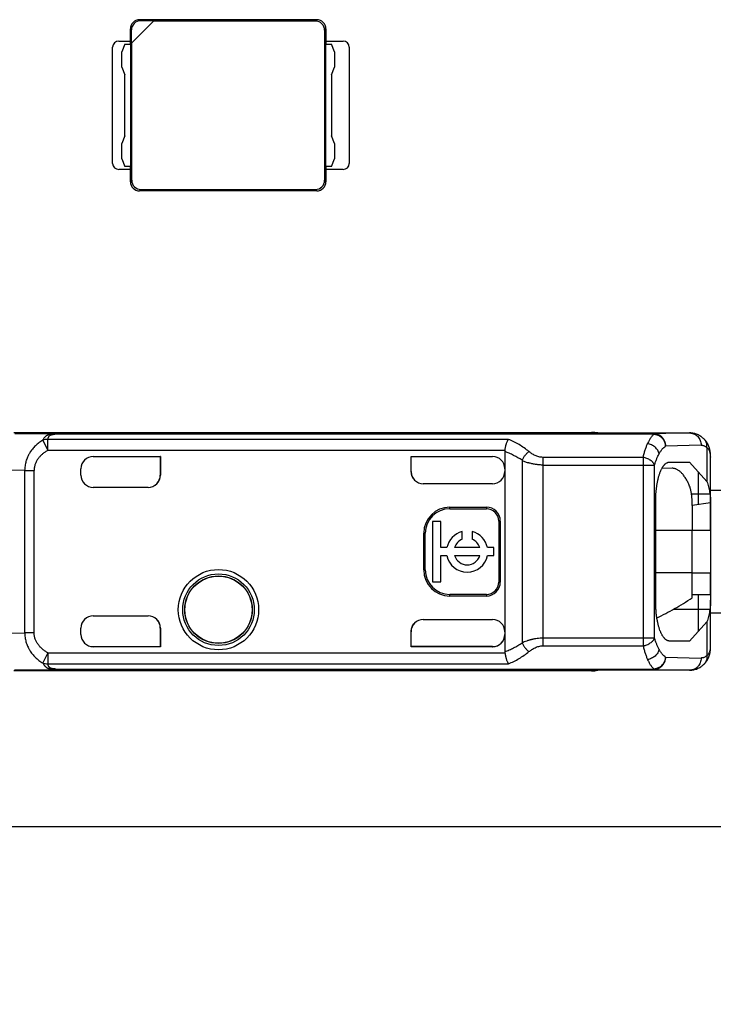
# Model space of a CAD drawing. Header units: millimetres. Extents: x 0 to 210, y 0 to 297.
# Tile 16 of 45: x 119.4 to 125.07, y 140.73 to 148.78. Entities that reach past the tile are written whole.
import ezdxf

# ---------------------------------------------------------------- set-up
doc = ezdxf.new("R2010")
doc.units = ezdxf.units.MM
doc.header["$LTSCALE"] = 19.36
doc.layers.get('0').update_dxf_attribs({"linetype": 'CONTINUOUS'})
doc.layers.add('Z_DIM_2D', color=7, linetype='CONTINUOUS')
doc.styles.add('TEXTSTYLE_3', font='helveticaneueltw1g-ltcn.otf')
doc.styles.add('TEXTSTYLE_4', font='gdt', dxfattribs={"width": 0.7})
doc.dimstyles.new('DIMSTYLE_3', dxfattribs={"dimtxt": 2.1, "dimasz": 3.5, "dimexe": 1.5, "dimexo": 0, "dimtad": 1, "dimlfac": 2, "dimdsep": 46, "dimtxsty": 'TEXTSTYLE_3', "dimblk": '_FILLED', "dimblk1": '_FILLED', "dimblk2": '_FILLED', "dimcen": 0.09, "dimclrt": 5, "dimazin": 2, "dimtol": 1, "dimtp": 0.2, "dimtm": 0.2, "dimtfac": 1, "dimtofl": 0, "dimtmove": 0, "dimatfit": 1, "dimldrblk": '_FILLED', "dimfxl": 0, "dimtolj": 1, "dimarcsym": 0})

# ---------------------------------------------------------------- blocks, each defined once
blk = doc.blocks.new('_CLOSED')
at = {"color": 0, "linetype": 'ByBlock'}
for p, q in [((0, 0), (-1, 0.125)), ((-1, 0.125), (-1, -0.125)), ((-1, -0.125), (0, 0)), ((-1, 0), (0, 0))]:
    blk.add_line(p, q, dxfattribs=at)
blk = doc.blocks.new('*D5')
at = {"layer": 'Z_DIM_2D', "color": 2, "linetype": 'Continuous', "transparency": 16777216}
blk.add_line((105.4219, 143.1466), (127.2365, 133.4119), dxfattribs=at)
at = {"layer": 'Z_DIM_2D', "color": 2, "linetype": 'Continuous', "transparency": 16777216, "xscale": 3.5, "yscale": 3.5, "zscale": 3.5, "rotation": 155.9513250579}
blk.add_blockref('_CLOSED', (105.4219, 143.1466), dxfattribs=at)
at = {"layer": 'Z_DIM_2D', "color": 5, "linetype": 'Continuous', "transparency": 16777216}
for s, height, style, p in [('n', 2.1, 'TEXTSTYLE_4', (113.7387, 140.0101)), ('4.3', 2.1, 'TEXTSTYLE_3', (116.2957, 138.8691)), ('`', 1.47, 'TEXTSTYLE_4', (119.6441, 137.7198)), ('0.2', 1.47, 'TEXTSTYLE_3', (121.2103, 137.0209)), (' (4x)', 2.1, 'TEXTSTYLE_3', (123.3359, 135.7274))]:
    blk.add_text(s, height=height, rotation=-24.04867, dxfattribs=dict(at, style=style)).set_placement(p)
blk = doc.blocks.new('_FILLED')
at = {"color": 0, "linetype": 'ByBlock'}
blk.add_solid([(0, 0), (-1, 0.125), (-1, -0.125)], dxfattribs=at)

msp = doc.modelspace()

# ---------------------------------------------------------------- linework, layer by layer
at = {"color": 7, "linetype": 'Continuous'}
for p, q in [((120.3156, 148.5934), (120.4981, 148.776)), ((121.8319, 148.7847), (120.3818, 148.7847)), ((120.4981, 148.776), (120.3906, 148.776)), ((121.8206, 148.7733), (120.4955, 148.7733)), ((120.3069, 148.5847), (120.3069, 148.7097)), ((120.3156, 148.5934), (120.3156, 148.701)), ((121.8955, 148.6984), (121.8955, 147.471)), ((121.9069, 148.7097), (121.9069, 148.5847)), ((120.2119, 148.6097), (120.3069, 148.6097)), ((120.2619, 148.5847), (120.2369, 148.5222)), ((120.2619, 148.5847), (120.3112, 148.5847)), ((120.3112, 147.5847), (120.3112, 148.5847)), ((120.3182, 147.471), (120.3182, 148.596)), ((121.9025, 148.5847), (121.9519, 148.5847)), ((121.9025, 148.5847), (121.9025, 147.5847)), ((121.9069, 148.6097), (122.0469, 148.6097)), ((121.9769, 148.5222), (121.9519, 148.5847)), ((120.1619, 147.6097), (120.1619, 148.5597)), ((120.2369, 148.3972), (120.2369, 148.5222)), ((121.9769, 148.5222), (121.9769, 148.3972)), ((122.0969, 148.5597), (122.0969, 147.6097)), ((120.2369, 148.3972), (120.2619, 148.3347)), ((120.2619, 147.8347), (120.2619, 148.3347)), ((121.9519, 148.3347), (121.9769, 148.3972)), ((121.9519, 148.3347), (121.9519, 147.8347)), ((120.2619, 147.8347), (120.2369, 147.7722)), ((120.2369, 147.6472), (120.2369, 147.7722)), ((121.9769, 147.7722), (121.9519, 147.8347)), ((121.9769, 147.7722), (121.9769, 147.6472)), ((120.2369, 147.6472), (120.2619, 147.5847)), ((121.9519, 147.5847), (121.9769, 147.6472)), ((120.3069, 147.5597), (120.2119, 147.5597)), ((120.3112, 147.5847), (120.2619, 147.5847)), ((120.3069, 147.4596), (120.3069, 147.5847)), ((121.9519, 147.5847), (121.9025, 147.5847)), ((121.9069, 147.5847), (121.9069, 147.4596)), ((122.0469, 147.5597), (121.9069, 147.5597)), ((121.8319, 147.3847), (120.3818, 147.3847)), ((120.3932, 147.396), (121.8206, 147.396)), ((123.6807, 145.2054), (123.6807, 145.1425)), ((124.7388, 145.1161), (124.6552, 145.1154)), ((124.7159, 145.1665), (124.88, 145.1668)), ((124.88, 145.1668), (125.0226, 145.0082)), ((125.1652, 144.9347), (125.0527, 144.9347)), ((124.6045, 144.0098), (124.6044, 144.8598)), ((124.9028, 144.8126), (124.9028, 144.6097)), ((125.0526, 144.8331), (124.903, 144.8126)), ((125.0527, 144.7393), (125.0526, 144.8331)), ((125.0526, 144.8327), (125.0526, 144.8331)), ((125.0527, 144.8331), (125.0527, 144.8327)), ((125.0527, 144.8327), (125.0527, 144.6097)), ((125.0527, 144.6097), (125.0527, 144.7393)), ((124.9027, 144.2597), (125.0527, 144.2597)), ((124.9027, 144.0567), (124.9027, 144.2597)), ((125.0527, 144.2597), (125.0527, 144.0367)), ((125.0527, 143.9347), (125.1652, 143.9347)), ((125.0226, 143.8612), (124.8802, 143.7023)), ((123.2694, 143.6572), (123.2692, 143.6572)), ((123.2692, 143.6572), (123.2692, 143.6569)), ((123.2692, 143.6569), (123.2694, 143.6569)), ((123.2693, 143.657), (123.2694, 143.6572)), ((123.2693, 143.6569), (123.2694, 143.6569)), ((124.8802, 143.7023), (124.716, 143.703)), ((133.9402, 142.1847), (67.4402, 142.1847))]:
    msp.add_line(p, q, dxfattribs=at)
at = {"color": 9, "linetype": 'Continuous'}
for p, q in [((120.3818, 148.7847), (120.3906, 148.776)), ((121.8206, 148.7733), (121.8319, 148.7847)), ((120.3156, 148.701), (120.3069, 148.7097)), ((121.9069, 148.7097), (121.8955, 148.6984)), ((120.3069, 147.4596), (120.3182, 147.471)), ((121.8955, 147.471), (121.9069, 147.4596)), ((120.3932, 147.396), (120.3818, 147.3847)), ((121.8319, 147.3847), (121.8206, 147.396)), ((119.361, 145.4014), (119.6966, 145.3979)), ((119.5898, 145.3454), (119.6327, 145.2628)), ((123.3991, 145.3524), (119.6327, 145.3524)), ((119.6327, 145.2628), (119.6327, 145.3524)), ((124.5907, 145.3979), (119.6966, 145.3979)), ((119.6966, 145.3953), (119.6966, 145.3979)), ((124.5908, 145.3953), (119.6966, 145.3953)), ((124.0777, 145.4097), (124.0777, 145.4049)), ((124.0777, 145.4049), (124.8815, 145.4049)), ((124.8815, 145.4049), (124.5907, 145.3979)), ((124.5907, 145.3979), (124.5908, 145.3972)), ((124.5908, 145.3972), (124.5908, 145.3953)), ((124.9959, 145.3586), (124.9958, 145.3586)), ((124.9755, 145.3049), (124.6847, 145.2979)), ((125.0226, 145.2846), (125.0226, 145.0082)), ((123.3701, 145.2628), (119.6327, 145.2628)), ((120.0027, 145.2122), (120.0027, 145.2124)), ((123.2694, 145.2124), (123.2694, 145.2122)), ((124.5007, 145.2054), (123.6807, 145.2054)), ((124.5007, 145.2054), (124.5007, 143.664)), ((125.0527, 144.8327), (125.0527, 145.2068)), ((123.5108, 145.1812), (123.5108, 143.6881)), ((123.6807, 145.1425), (124.5946, 145.1425)), ((123.6807, 145.1425), (123.6807, 143.664)), ((124.5946, 143.7268), (124.5946, 145.1425)), ((119.4423, 145.0981), (119.1312, 145.1014)), ((119.4423, 145.0981), (119.5189, 145.0981)), ((119.4423, 145.0981), (119.4423, 143.7712)), ((119.5189, 143.7712), (119.5189, 145.0981)), ((120.5527, 145.0597), (120.5514, 145.0597)), ((122.6027, 145.0898), (122.604, 145.0885)), ((124.9527, 144.8194), (124.9527, 145.086)), ((125.0475, 144.9049), (124.8969, 144.9049)), ((122.9194, 144.7847), (122.9194, 144.7979)), ((123.2194, 144.7979), (123.2194, 144.7847)), ((123.3194, 144.6847), (123.3326, 144.6847)), ((122.7061, 144.5847), (122.7194, 144.5847)), ((124.6044, 144.6097), (125.0527, 144.6097)), ((122.7194, 144.2847), (122.7061, 144.2847)), ((124.9027, 144.2597), (124.6045, 144.2597)), ((123.3326, 144.1847), (123.3194, 144.1847)), ((122.9194, 144.0715), (122.9194, 144.0847)), ((123.2194, 144.0847), (123.2194, 144.0715)), ((124.9527, 143.7832), (124.9527, 144.0832)), ((125.0527, 143.6624), (125.0527, 144.0367)), ((124.7513, 143.9645), (125.0475, 143.9645)), ((125.0226, 143.8612), (125.0226, 143.5848)), ((119.1312, 143.768), (119.4423, 143.7712)), ((119.5189, 143.7712), (119.4423, 143.7712)), ((120.5514, 143.8097), (120.5527, 143.8097)), ((120.0027, 143.6569), (120.0027, 143.6572)), ((123.2692, 143.6572), (123.2693, 143.657)), ((124.5007, 143.7268), (123.6807, 143.7268)), ((123.6807, 143.664), (124.5007, 143.664)), ((124.5946, 143.7268), (124.5007, 143.7268)), ((119.6327, 143.6066), (119.5898, 143.524)), ((119.6327, 143.6066), (123.3701, 143.6066)), ((119.6327, 143.6066), (119.6327, 143.517)), ((119.6327, 143.517), (123.3997, 143.517)), ((124.6847, 143.5715), (124.9755, 143.5645)), ((124.9959, 143.5108), (124.9958, 143.5107)), ((119.3598, 143.468), (119.6966, 143.4715)), ((119.6966, 143.4741), (119.6879, 143.4747)), ((119.6966, 143.4741), (124.5908, 143.4741)), ((119.6966, 143.4715), (119.6966, 143.4741)), ((119.6966, 143.4715), (124.5908, 143.4715)), ((124.8815, 143.4645), (124.0777, 143.4645)), ((124.0777, 143.4645), (124.0777, 143.4597)), ((124.5908, 143.4741), (124.5908, 143.4722)), ((124.5908, 143.4722), (124.5908, 143.4715)), ((124.5908, 143.4715), (124.8815, 143.4645))]:
    msp.add_line(p, q, dxfattribs=at)
at = {"color": 6, "linetype": 'Continuous'}
for p, q in [((119.3546, 145.4097), (124.0777, 145.4097)), ((124.883, 145.4049), (124.8815, 145.4049)), ((124.8832, 145.4049), (124.8828, 145.4049)), ((124.8835, 145.4049), (124.8832, 145.4049)), ((120.0027, 145.2124), (120.5527, 145.2124)), ((120.0027, 145.2122), (120.5514, 145.2122)), ((120.5527, 145.2124), (120.5514, 145.2122)), ((120.5514, 145.2122), (120.5514, 145.0597)), ((120.5527, 145.2124), (120.5527, 145.0597)), ((122.6027, 145.2124), (123.2694, 145.2124)), ((122.604, 145.2122), (122.6027, 145.2124)), ((122.6027, 145.0898), (122.6027, 145.2124)), ((122.604, 145.2122), (123.2694, 145.2122)), ((122.604, 145.0853), (122.604, 145.2122)), ((123.3694, 145.2536), (123.3694, 143.6158)), ((125.0527, 145.2095), (125.0527, 145.2068)), ((119.9027, 145.0597), (119.9027, 145.1124)), ((120.4527, 144.9597), (120.0027, 144.9597)), ((123.2694, 144.9898), (122.7027, 144.9898)), ((122.9194, 144.7979), (123.2194, 144.7979)), ((122.9194, 144.7847), (123.2194, 144.7847)), ((122.8452, 144.6817), (122.779, 144.6817)), ((122.779, 144.6817), (122.779, 144.1877)), ((122.8452, 144.4678), (122.8452, 144.6817)), ((123.3194, 144.6847), (123.3194, 144.1847)), ((123.3326, 144.6847), (123.3326, 144.1847)), ((122.7061, 144.2847), (122.7061, 144.5847)), ((122.7194, 144.2847), (122.7194, 144.5847)), ((123.0204, 144.5349), (123.0204, 144.5982)), ((123.1032, 144.5982), (123.1032, 144.5349)), ((124.9027, 144.2597), (124.9027, 144.6097)), ((125.0527, 144.6097), (125.0527, 144.2597)), ((122.8964, 144.4678), (122.8452, 144.4678)), ((123.165, 144.4678), (122.9585, 144.4678)), ((123.279, 144.4678), (123.2271, 144.4678)), ((123.279, 144.4016), (123.279, 144.4678)), ((122.8452, 144.4016), (122.8964, 144.4016)), ((122.8452, 144.1877), (122.8452, 144.4016)), ((122.9585, 144.4016), (123.165, 144.4016)), ((123.2271, 144.4016), (123.279, 144.4016)), ((125.0519, 144.0847), (125.0519, 144.2597)), ((122.779, 144.1877), (122.8452, 144.1877)), ((123.2194, 144.0847), (122.9194, 144.0847)), ((123.2194, 144.0715), (122.9194, 144.0715)), ((124.9027, 144.0847), (125.0519, 144.0847)), ((124.9027, 144.0832), (124.9527, 144.0832)), ((120.0027, 143.9097), (120.4527, 143.9097)), ((122.6319, 143.8502), (122.632, 143.8503)), ((122.7027, 143.8796), (123.2694, 143.8796)), ((119.9027, 143.7569), (119.9027, 143.8097)), ((120.5514, 143.8097), (120.5514, 143.6572)), ((120.5527, 143.8097), (120.5527, 143.6569)), ((122.6027, 143.7796), (122.604, 143.7821)), ((122.6027, 143.6569), (122.6027, 143.7796)), ((122.604, 143.6572), (122.604, 143.7821)), ((120.0027, 143.6572), (120.5514, 143.6572)), ((120.5527, 143.6569), (120.0027, 143.6569)), ((120.5514, 143.6572), (120.5527, 143.6569)), ((122.6027, 143.6569), (122.604, 143.6572)), ((123.2692, 143.6569), (122.6027, 143.6569)), ((123.2692, 143.6572), (122.604, 143.6572)), ((124.9958, 143.5107), (124.9959, 143.5108)), ((124.9959, 143.5108), (124.9969, 143.5118)), ((124.0777, 143.4597), (119.3546, 143.4597)), ((124.8827, 143.4645), (124.8829, 143.4645))]:
    msp.add_line(p, q, dxfattribs=at)
for points in [[(125.0527, 145.2095), (125.0527, 145.2123), (125.0526, 145.2151), (125.0525, 145.2179), (125.0524, 145.2206), (125.0523, 145.2232), (125.0522, 145.2259), (125.052, 145.2285), (125.0519, 145.231), (125.0517, 145.2336), (125.0515, 145.2361), (125.0512, 145.2386), (125.051, 145.241), (125.0507, 145.2435), (125.0504, 145.246), (125.0501, 145.2484), (125.0498, 145.2508), (125.0494, 145.2532), (125.049, 145.2556), (125.0486, 145.2579), (125.0482, 145.2602), (125.0478, 145.2625), (125.0473, 145.2647), (125.0469, 145.2669), (125.0464, 145.269), (125.0459, 145.2711), (125.0454, 145.2731), (125.0449, 145.2752), (125.0444, 145.2772), (125.0438, 145.2791), (125.0433, 145.2811), (125.0427, 145.283), (125.0421, 145.2849), (125.0415, 145.2868), (125.0409, 145.2887), (125.0402, 145.2906), (125.0396, 145.2924), (125.0389, 145.2943), (125.0382, 145.2961), (125.0375, 145.2979), (125.0368, 145.2997), (125.036, 145.3014), (125.0353, 145.3031), (125.0345, 145.3049), (125.0337, 145.3066), (125.033, 145.3083), (125.0321, 145.3099), (125.0313, 145.3116), (125.0305, 145.3132), (125.0297, 145.3148), (125.0288, 145.3164), (125.0279, 145.318), (125.027, 145.3196), (125.0261, 145.3211), (125.0252, 145.3227), (125.0243, 145.3242), (125.0234, 145.3257), (125.0224, 145.3272), (125.0214, 145.3287), (125.0205, 145.3301), (125.0195, 145.3316), (125.0185, 145.333), (125.0174, 145.3344), (125.0164, 145.3358), (125.0154, 145.3372), (125.0143, 145.3386), (125.0132, 145.34), (125.0122, 145.3413), (125.0111, 145.3427), (125.01, 145.344), (125.0088, 145.3453), (125.0077, 145.3466), (125.0066, 145.3479), (125.0054, 145.3491), (125.0042, 145.3504), (125.0031, 145.3516), (125.0019, 145.3528), (125.0006, 145.354), (124.9994, 145.3552), (124.9982, 145.3564), (124.997, 145.3576), (124.9959, 145.3586)], [(124.9969, 143.5118), (124.9981, 143.5129), (124.9994, 143.5141), (125.0006, 143.5153), (125.0019, 143.5166), (125.0031, 143.5178), (125.0043, 143.5191), (125.0054, 143.5203), (125.0066, 143.5216), (125.0078, 143.5229), (125.0089, 143.5242), (125.01, 143.5255), (125.0111, 143.5268), (125.0122, 143.5281), (125.0133, 143.5295), (125.0144, 143.5308), (125.0154, 143.5322), (125.0165, 143.5336), (125.0175, 143.5349), (125.0185, 143.5363), (125.0195, 143.5378), (125.0205, 143.5392), (125.0214, 143.5406), (125.0224, 143.5421), (125.0233, 143.5436), (125.0242, 143.5451), (125.0252, 143.5466), (125.0261, 143.5481), (125.027, 143.5497), (125.0278, 143.5512), (125.0287, 143.5528), (125.0296, 143.5544), (125.0304, 143.556), (125.0312, 143.5576), (125.032, 143.5592), (125.0328, 143.5609), (125.0336, 143.5626), (125.0344, 143.5643), (125.0352, 143.566), (125.0359, 143.5677), (125.0366, 143.5695), (125.0374, 143.5712), (125.0381, 143.573), (125.0388, 143.5748), (125.0394, 143.5767), (125.0401, 143.5785), (125.0408, 143.5804), (125.0414, 143.5823), (125.042, 143.5842), (125.0426, 143.5862), (125.0432, 143.5882), (125.0438, 143.5902), (125.0444, 143.5922), (125.0449, 143.5942), (125.0454, 143.5963), (125.046, 143.5985), (125.0465, 143.6006), (125.0469, 143.6028), (125.0474, 143.605), (125.0479, 143.6073), (125.0483, 143.6095), (125.0487, 143.6119), (125.0491, 143.6142), (125.0495, 143.6166), (125.0498, 143.619), (125.0502, 143.6215), (125.0505, 143.6241), (125.0508, 143.6267), (125.0511, 143.6293), (125.0514, 143.632), (125.0516, 143.6348), (125.0518, 143.6377), (125.052, 143.6406), (125.0522, 143.6435), (125.0523, 143.6466), (125.0525, 143.6497), (125.0526, 143.6528), (125.0526, 143.6561), (125.0527, 143.6594), (125.0527, 143.6624)]]:
    msp.add_lwpolyline(points, dxfattribs=at)
for radius in [0.3285, 0.275]:
    msp.add_circle((121.0277, 143.9597), radius, dxfattribs=at)
at = {"color": 9, "linetype": 'Continuous'}
for radius in [0.2929, 0.2761]:
    msp.add_circle((121.0277, 143.9597), radius, dxfattribs=at)
at = {"color": 7, "linetype": 'Continuous'}
for centre, radius, start, end in [((120.2119, 148.5597), 0.05, 90.00066, 180), ((122.0469, 148.5597), 0.05, 0, 89.99934), ((120.2119, 147.6097), 0.05, 180, 269.99934), ((122.0469, 147.6097), 0.05, 270.00066, 360), ((123.6823, 145.4931), 0.3505, 269.16929, 269.74437), ((211.0185, 144.6164), 86.1157, 179.869506, 180.004493), ((123.2694, 143.7569), 0.1, 270.537, 359.46333), ((123.2662, 143.757), 0.1031, 359.46785, 359.99485), ((123.2694, 143.7578), 0.1009, 270.0025, 270.53477)]:
    msp.add_arc(centre, radius, start, end, dxfattribs=at)
at = {"color": 9, "linetype": 'Continuous'}
msp.add_arc((119.7151, 145.055), 0.3407, 93.11656, 94.53537, dxfattribs=at)
at = {"color": 6, "linetype": 'Continuous'}
for centre, radius, start, end in [((124.0811, 145.1041), 0.3007, 90.00009, 90.64346), ((124.8827, 145.3645), 0.0404, 90.90546, 91.74279), ((124.8828, 145.3625), 0.0424, 89.99821, 90.90299), ((123.2694, 145.1124), 0.1, 0.00245, 89.9998), ((123.5273, 145.246), 0.1581, 173.90584, 177.25519), ((120.0027, 145.0597), 0.1, 180, 270), ((122.9194, 144.5847), 0.2132, 90, 180), ((122.9194, 144.5847), 0.2, 90, 180), ((123.2194, 144.6847), 0.1132, 360, 90), ((123.2194, 144.6847), 0.1, 0, 90), ((123.0618, 144.4347), 0.1686, 104.20419, 168.67274), ((123.0618, 144.4347), 0.1686, 11.32726, 75.79581), ((123.0618, 144.4347), 0.1085, 112.43198, 162.21534), ((123.0618, 144.4347), 0.1085, 17.78466, 67.56802), ((123.0618, 144.4347), 0.1686, 191.32726, 348.67274), ((123.0618, 144.4347), 0.1085, 197.78466, 342.21534), ((122.9194, 144.2847), 0.2132, 180, 270), ((122.9194, 144.2847), 0.2, 180, 270), ((123.2194, 144.1847), 0.1132, 270, 0), ((123.2194, 144.1847), 0.1, 270, 0), ((120.0027, 143.8097), 0.1, 90, 180), ((122.7027, 143.7796), 0.1, 90.00237, 179.99784), ((123.2694, 143.7572), 0.1, 270.00024, 359.85015), ((123.5272, 143.6234), 0.158, 182.74514, 186.09597), ((124.0811, 143.7646), 0.3001, 269.35599, 270.00056), ((124.0777, 143.7596), 0.3, 270.00007, 280.28148)]:
    msp.add_arc(centre, radius, start, end, dxfattribs=at)
at = {"color": 7, "linetype": 'Continuous'}
for centre, major_axis, start_param, end_param in [((120.3819, 148.7096), (0.0531, -0.0531), 2.356803, 3.926382), ((120.3907, 148.7009), (-0.0531, 0.0531), -0.784789, 0.784789), ((121.8205, 148.6983), (0.0531, 0.0531), -0.784789, 0.784789), ((121.8318, 148.7096), (0.0531, 0.0531), -0.784789, 0.784789), ((120.3819, 147.4597), (0.0531, 0.0531), 2.356803, 3.926382), ((120.3933, 147.4711), (-0.0531, -0.0531), -0.784789, 0.784789), ((121.8205, 147.4711), (0.0531, -0.0531), -0.784789, 0.784789), ((121.8318, 147.4597), (0.0531, -0.0531), -0.784789, 0.784789)]:
    msp.add_ellipse(centre, major_axis=major_axis, ratio=0.998783, start_param=start_param, end_param=end_param, dxfattribs=at)
at = {"color": 6, "linetype": 'Continuous'}
for centre, major_axis, ratio, start_param, end_param in [((124.0777, 145.1097), (0, 0.3), 0.999962, -0.179428, -0.000005), ((120.0027, 145.1124), (0, 0.1), 0.999994, 0, 1.570796), ((120.0027, 145.1122), (0, 0.1), 0.999994, 0, 1.568178), ((123.2694, 145.1122), (0, 0.1), 0.999994, -1.568178, 0), ((120.4514, 145.0597), (0.1, 0), 0.999848, -1.557708, 0), ((120.4527, 145.0597), (0.1, 0), 0.999848, -1.570796, 0), ((122.7027, 145.0898), (0.0707, -0.0707), 0.999695, -2.356347, -0.785246), ((123.2694, 145.0898), (0, 0.1), 0.999848, -3.141593, -1.570796), ((120.4514, 143.8097), (0.1, 0), 0.999848, 0, 1.557708), ((120.4527, 143.8097), (0.1, 0), 0.999848, -0.000001, 1.570796), ((123.2694, 143.7796), (0, 0.1), 0.999848, -1.570795, 0), ((120.0027, 143.7572), (0, 0.1), 0.999994, -4.709771, -3.141593), ((120.0027, 143.7569), (0, 0.1), 0.999994, -4.712389, -3.141593)]:
    msp.add_ellipse(centre, major_axis=major_axis, ratio=ratio, start_param=start_param, end_param=end_param, dxfattribs=at)
at = {"color": 9, "linetype": 'Continuous'}
for points, knots in [([(119.5898, 145.3454), (119.5792, 145.3389), (119.5585, 145.3249), (119.5348, 145.3045), (119.5174, 145.2866), (119.5051, 145.2723), (119.4937, 145.2573), (119.4851, 145.2443), (119.4787, 145.2335), (119.4726, 145.2225), (119.4658, 145.2083), (119.4587, 145.1908), (119.4509, 145.1668), (119.4443, 145.136), (119.4424, 145.1107), (119.4423, 145.0981)], [0, 0, 0, 0, 0.124157, 0.248559, 0.310884, 0.373278, 0.435737, 0.498261, 0.529549, 0.560848, 0.62347, 0.686143, 0.748868, 0.874384, 1, 1, 1, 1]), ([(119.6966, 145.3979), (119.6929, 145.3979), (119.6855, 145.3977), (119.6747, 145.3971), (119.6643, 145.3959), (119.6544, 145.3944), (119.6453, 145.3923), (119.6382, 145.3902), (119.6331, 145.3882), (119.6296, 145.3867), (119.6269, 145.3853), (119.6249, 145.3842), (119.623, 145.3831), (119.6207, 145.3816), (119.6172, 145.3791), (119.6131, 145.3758), (119.6084, 145.3715), (119.6025, 145.3653), (119.596, 145.3567), (119.5917, 145.3493), (119.5898, 145.3454)], [0, 0, 0, 0, 0.088034, 0.173851, 0.256722, 0.335759, 0.40995, 0.478248, 0.5099, 0.53976, 0.567838, 0.581316, 0.594505, 0.620433, 0.645908, 0.696191, 0.746299, 0.796593, 0.897698, 1, 1, 1, 1]), ([(119.6327, 145.3524), (119.6253, 145.3527), (119.6107, 145.3518), (119.5965, 145.348), (119.5898, 145.3454)], [0, 0, 0, 0, 0.504172, 1, 1, 1, 1]), ([(119.6327, 145.3524), (119.6329, 145.3545), (119.6335, 145.3586), (119.6349, 145.3636), (119.6363, 145.3674), (119.6375, 145.3701), (119.6389, 145.3727), (119.6403, 145.3753), (119.6419, 145.3777), (119.6434, 145.3797), (119.6447, 145.3812), (119.6457, 145.3823), (119.6467, 145.3832), (119.6475, 145.3839), (119.6481, 145.3844), (119.6488, 145.3849), (119.6495, 145.3854), (119.6502, 145.3859), (119.6513, 145.3865), (119.6527, 145.3873), (119.6552, 145.3885), (119.6588, 145.3899), (119.6618, 145.3908), (119.6635, 145.3912)], [0, 0, 0, 0, 0.119448, 0.23464, 0.291025, 0.346783, 0.401981, 0.456658, 0.511148, 0.566155, 0.59413, 0.622638, 0.651913, 0.666994, 0.682467, 0.698251, 0.714341, 0.730815, 0.747818, 0.783433, 0.821308, 0.904814, 1, 1, 1, 1]), ([(119.6882, 145.3947), (119.6858, 145.3946), (119.6813, 145.3943), (119.6748, 145.3936), (119.6689, 145.3926), (119.6652, 145.3917), (119.6635, 145.3912)], [0, 0, 0, 0, 0.281639, 0.544725, 0.784573, 1, 1, 1, 1]), ([(123.5674, 145.2527), (123.5545, 145.2633), (123.5281, 145.2833), (123.4865, 145.3101), (123.4436, 145.3332), (123.4141, 145.3464), (123.3991, 145.3524)], [0, 0, 0, 0, 0.255376, 0.506233, 0.753947, 1, 1, 1, 1]), ([(124.5908, 145.3953), (124.5883, 145.3933), (124.5835, 145.3891), (124.5765, 145.382), (124.5696, 145.3738), (124.5629, 145.3645), (124.5563, 145.3543), (124.5498, 145.343), (124.5435, 145.3308), (124.5395, 145.3223), (124.5375, 145.3179)], [0, 0, 0, 0, 0.098327, 0.203478, 0.316005, 0.436322, 0.564724, 0.701408, 0.846487, 1, 1, 1, 1]), ([(124.6847, 145.2979), (124.6847, 145.3044), (124.6835, 145.3175), (124.6781, 145.3363), (124.6694, 145.3536), (124.6595, 145.3664), (124.6504, 145.3752), (124.643, 145.3811), (124.6351, 145.3861), (124.6267, 145.3903), (124.618, 145.3937), (124.6091, 145.3961), (124.6, 145.3975), (124.5938, 145.3979), (124.5907, 145.3979)], [0, 0, 0, 0, 0.128611, 0.256722, 0.383837, 0.509602, 0.571995, 0.634011, 0.695665, 0.756988, 0.818024, 0.878826, 0.939461, 1, 1, 1, 1]), ([(124.5908, 145.3953), (124.5922, 145.3951), (124.5952, 145.3948), (124.5996, 145.3941), (124.6032, 145.3934), (124.6061, 145.3927), (124.609, 145.392), (124.6126, 145.3909), (124.6168, 145.3894), (124.621, 145.3877), (124.6265, 145.3852), (124.6333, 145.3815), (124.6409, 145.3764), (124.6481, 145.3707), (124.6571, 145.3622), (124.665, 145.3524), (124.6715, 145.3419), (124.6771, 145.3308), (124.6823, 145.3162), (124.6843, 145.304), (124.6847, 145.2979)], [0, 0, 0, 0, 0.029984, 0.060177, 0.090599, 0.105849, 0.121101, 0.151669, 0.182372, 0.213203, 0.244141, 0.306298, 0.368872, 0.431801, 0.494995, 0.621732, 0.685252, 0.748708, 0.87495, 1, 1, 1, 1]), ([(124.8815, 145.4049), (124.8846, 145.4048), (124.8907, 145.4045), (124.8998, 145.403), (124.9088, 145.4006), (124.9175, 145.3973), (124.9258, 145.3931), (124.9337, 145.388), (124.9412, 145.3822), (124.9503, 145.3734), (124.9601, 145.3606), (124.9689, 145.3432), (124.9743, 145.3244), (124.9755, 145.3114), (124.9755, 145.3049)], [0, 0, 0, 0, 0.060541, 0.121177, 0.18198, 0.243016, 0.304339, 0.365993, 0.428008, 0.490402, 0.616166, 0.743281, 0.871391, 1, 1, 1, 1]), ([(125.0226, 145.2846), (125.023, 145.2881), (125.0233, 145.2951), (125.0227, 145.3055), (125.0209, 145.3157), (125.018, 145.3256), (125.0141, 145.3349), (125.009, 145.3436), (125.003, 145.3516), (124.9983, 145.3563), (124.9959, 145.3586)], [0, 0, 0, 0, 0.129555, 0.257575, 0.384087, 0.509194, 0.633071, 0.75596, 0.878158, 1, 1, 1, 1]), ([(124.5007, 145.2054), (124.5032, 145.216), (124.5085, 145.2365), (124.5174, 145.2659), (124.5269, 145.2929), (124.5339, 145.3098), (124.5375, 145.3179)], [0, 0, 0, 0, 0.27658, 0.535967, 0.777309, 1, 1, 1, 1]), ([(124.6314, 145.2344), (124.6304, 145.2394), (124.6273, 145.2493), (124.6201, 145.2635), (124.6104, 145.2768), (124.5987, 145.2889), (124.5851, 145.2993), (124.5701, 145.3078), (124.5541, 145.3142), (124.5431, 145.3169), (124.5375, 145.3179)], [0, 0, 0, 0, 0.11483, 0.23417, 0.35764, 0.48443, 0.613411, 0.74326, 0.872574, 1, 1, 1, 1]), ([(124.6314, 145.2344), (124.6334, 145.238), (124.6375, 145.2451), (124.6438, 145.2551), (124.6503, 145.2644), (124.657, 145.2728), (124.6637, 145.2804), (124.6726, 145.2891), (124.6798, 145.2947), (124.6847, 145.2979)], [0, 0, 0, 0, 0.148981, 0.290928, 0.425794, 0.553635, 0.674627, 0.789071, 1, 1, 1, 1]), ([(124.9755, 145.3049), (124.9775, 145.3049), (124.9815, 145.3048), (124.9875, 145.3039), (124.9935, 145.3024), (125.0016, 145.2994), (125.0116, 145.2937), (125.019, 145.2879), (125.0226, 145.2846)], [0, 0, 0, 0, 0.113734, 0.228449, 0.345401, 0.465765, 0.720564, 1, 1, 1, 1]), ([(125.0527, 145.2068), (125.0527, 145.2112), (125.0525, 145.2197), (125.0512, 145.232), (125.0491, 145.2433), (125.046, 145.2536), (125.0418, 145.2629), (125.0365, 145.2712), (125.0301, 145.2785), (125.0252, 145.2827), (125.0226, 145.2846)], [0, 0, 0, 0, 0.152355, 0.293953, 0.425635, 0.548767, 0.665255, 0.777479, 0.888138, 1, 1, 1, 1]), ([(119.6327, 145.2628), (119.625, 145.2586), (119.6101, 145.2495), (119.5925, 145.2364), (119.5794, 145.2248), (119.5701, 145.2156), (119.5613, 145.2059), (119.5532, 145.1956), (119.5458, 145.1847), (119.5369, 145.1697), (119.5297, 145.1537), (119.5244, 145.137), (119.5214, 145.1242), (119.5195, 145.1112), (119.519, 145.1025), (119.5189, 145.0981)], [0, 0, 0, 0, 0.125, 0.249988, 0.312502, 0.375015, 0.437527, 0.500037, 0.562547, 0.625056, 0.749984, 0.812489, 0.874994, 0.937497, 1, 1, 1, 1]), ([(123.5108, 145.1812), (123.4886, 145.1962), (123.454, 145.2163), (123.406, 145.239), (123.3816, 145.2489), (123.3694, 145.2536)], [0, 0, 0, 0, 0.503854, 0.752749, 1, 1, 1, 1]), ([(123.5108, 145.1812), (123.5124, 145.1848), (123.5159, 145.1918), (123.5218, 145.202), (123.5283, 145.212), (123.5354, 145.2215), (123.5429, 145.2305), (123.5508, 145.2387), (123.5589, 145.2462), (123.5646, 145.2506), (123.5674, 145.2527)], [0, 0, 0, 0, 0.126384, 0.255104, 0.384788, 0.514044, 0.641485, 0.765775, 0.885658, 1, 1, 1, 1]), ([(123.6807, 145.2054), (123.6752, 145.2054), (123.6641, 145.2063), (123.6478, 145.2094), (123.6322, 145.2141), (123.6127, 145.2221), (123.5907, 145.2345), (123.5748, 145.2465), (123.5674, 145.2527)], [0, 0, 0, 0, 0.133678, 0.266069, 0.396292, 0.523762, 0.768921, 1, 1, 1, 1]), ([(124.5946, 145.1425), (124.5932, 145.1462), (124.5893, 145.1535), (124.5829, 145.1619), (124.5767, 145.1684), (124.5696, 145.1749), (124.5597, 145.1824), (124.5463, 145.1902), (124.5318, 145.1968), (124.5165, 145.202), (124.506, 145.2044), (124.5007, 145.2054)], [0, 0, 0, 0, 0.101218, 0.211069, 0.269258, 0.329485, 0.455418, 0.587445, 0.72367, 0.861945, 1, 1, 1, 1]), ([(124.5946, 145.1425), (124.5972, 145.1512), (124.6025, 145.1681), (124.6114, 145.1921), (124.6209, 145.2141), (124.6279, 145.2279), (124.6314, 145.2344)], [0, 0, 0, 0, 0.275172, 0.533833, 0.775434, 1, 1, 1, 1]), ([(119.4423, 143.7712), (119.4424, 143.7586), (119.4443, 143.7334), (119.4509, 143.7025), (119.4587, 143.6786), (119.4658, 143.6611), (119.4726, 143.6469), (119.4787, 143.6359), (119.4851, 143.6251), (119.4937, 143.612), (119.5051, 143.5971), (119.5174, 143.5828), (119.5348, 143.5649), (119.5585, 143.5445), (119.5792, 143.5304), (119.5898, 143.524)], [0, 0, 0, 0, 0.125616, 0.25113, 0.313855, 0.376527, 0.439149, 0.470449, 0.501737, 0.564263, 0.626726, 0.689122, 0.75145, 0.875852, 1, 1, 1, 1]), ([(119.6327, 143.6066), (119.625, 143.6108), (119.61, 143.6199), (119.5925, 143.633), (119.5794, 143.6445), (119.5701, 143.6538), (119.5613, 143.6635), (119.5532, 143.6738), (119.5457, 143.6846), (119.5391, 143.6959), (119.5333, 143.7077), (119.5283, 143.7198), (119.5243, 143.7324), (119.5214, 143.7451), (119.5195, 143.7581), (119.519, 143.7669), (119.5189, 143.7712)], [0, 0, 0, 0, 0.124989, 0.249967, 0.312475, 0.374982, 0.437489, 0.499994, 0.562498, 0.625002, 0.687504, 0.750005, 0.812505, 0.875004, 0.937502, 1, 1, 1, 1]), ([(123.3694, 143.6158), (123.3816, 143.6204), (123.406, 143.6304), (123.4419, 143.6473), (123.477, 143.6664), (123.4996, 143.6806), (123.5108, 143.6881)], [0, 0, 0, 0, 0.247185, 0.496017, 0.746832, 1, 1, 1, 1]), ([(123.6807, 143.7268), (123.673, 143.7268), (123.6576, 143.7263), (123.6346, 143.7241), (123.6158, 143.7212), (123.6029, 143.7186), (123.5956, 143.717), (123.5902, 143.7157), (123.5848, 143.7143), (123.5795, 143.7129), (123.5742, 143.7114), (123.5673, 143.7094), (123.5587, 143.7067), (123.5454, 143.7022), (123.5294, 143.6962), (123.5169, 143.6909), (123.5108, 143.6881)], [0, 0, 0, 0, 0.132108, 0.263439, 0.393262, 0.457409, 0.489257, 0.520944, 0.552461, 0.583802, 0.614958, 0.645921, 0.707239, 0.767703, 0.885853, 1, 1, 1, 1]), ([(123.5108, 143.6881), (123.5124, 143.6846), (123.5159, 143.6776), (123.5218, 143.6673), (123.5283, 143.6574), (123.5354, 143.6479), (123.5429, 143.6389), (123.5508, 143.6307), (123.5589, 143.6232), (123.5646, 143.6187), (123.5674, 143.6167)], [0, 0, 0, 0, 0.126387, 0.255109, 0.384796, 0.514052, 0.641494, 0.765782, 0.885662, 1, 1, 1, 1]), ([(123.5674, 143.6167), (123.5711, 143.6197), (123.5787, 143.6257), (123.5907, 143.6341), (123.6037, 143.6419), (123.6175, 143.649), (123.6323, 143.6551), (123.6478, 143.6599), (123.6641, 143.663), (123.6752, 143.6639), (123.6807, 143.664)], [0, 0, 0, 0, 0.113935, 0.23151, 0.352516, 0.476762, 0.604063, 0.734147, 0.866425, 1, 1, 1, 1]), ([(124.5007, 143.664), (124.506, 143.6649), (124.5165, 143.6674), (124.5318, 143.6726), (124.5463, 143.6791), (124.5597, 143.687), (124.5696, 143.6945), (124.5767, 143.7009), (124.5829, 143.7074), (124.5893, 143.7158), (124.5932, 143.7232), (124.5946, 143.7268)], [0, 0, 0, 0, 0.138054, 0.276327, 0.412551, 0.544577, 0.67051, 0.730737, 0.788927, 0.898779, 1, 1, 1, 1]), ([(124.5007, 143.664), (124.5032, 143.6534), (124.5085, 143.6329), (124.5174, 143.6034), (124.5269, 143.5765), (124.5339, 143.5595), (124.5375, 143.5515)], [0, 0, 0, 0, 0.276587, 0.535974, 0.777313, 1, 1, 1, 1]), ([(124.6315, 143.635), (124.6279, 143.6415), (124.6209, 143.6552), (124.6114, 143.6772), (124.6025, 143.7013), (124.5972, 143.7181), (124.5946, 143.7268)], [0, 0, 0, 0, 0.224569, 0.466157, 0.724811, 1, 1, 1, 1]), ([(125.0226, 143.5848), (125.0252, 143.5867), (125.0301, 143.5909), (125.0365, 143.5982), (125.0418, 143.6065), (125.0459, 143.6158), (125.0491, 143.6261), (125.0512, 143.6374), (125.0525, 143.6496), (125.0527, 143.658), (125.0527, 143.6624)], [0, 0, 0, 0, 0.111983, 0.222926, 0.335487, 0.452211, 0.575352, 0.70678, 0.847964, 1, 1, 1, 1]), ([(123.3997, 143.517), (123.4145, 143.523), (123.4439, 143.5363), (123.4867, 143.5594), (123.5281, 143.5861), (123.5545, 143.6061), (123.5674, 143.6167)], [0, 0, 0, 0, 0.245535, 0.493258, 0.744357, 1, 1, 1, 1]), ([(124.6315, 143.635), (124.6304, 143.63), (124.6273, 143.62), (124.6201, 143.6058), (124.6105, 143.5925), (124.5987, 143.5805), (124.5851, 143.57), (124.5701, 143.5615), (124.5542, 143.5551), (124.5431, 143.5524), (124.5375, 143.5515)], [0, 0, 0, 0, 0.114835, 0.234179, 0.357652, 0.484442, 0.613423, 0.743269, 0.87258, 1, 1, 1, 1]), ([(124.6847, 143.5715), (124.6798, 143.5747), (124.6726, 143.5803), (124.6637, 143.589), (124.657, 143.5966), (124.6503, 143.605), (124.6438, 143.6142), (124.6375, 143.6243), (124.6335, 143.6313), (124.6315, 143.635)], [0, 0, 0, 0, 0.210875, 0.325382, 0.446413, 0.574241, 0.709052, 0.850956, 1, 1, 1, 1]), ([(125.0226, 143.5848), (125.019, 143.5815), (125.0116, 143.5756), (125.0016, 143.57), (124.9935, 143.567), (124.9875, 143.5654), (124.9815, 143.5646), (124.9775, 143.5645), (124.9755, 143.5645)], [0, 0, 0, 0, 0.279482, 0.534288, 0.654643, 0.771582, 0.886281, 1, 1, 1, 1]), ([(125.0226, 143.5848), (125.0229, 143.5813), (125.0233, 143.5743), (125.0227, 143.5638), (125.0209, 143.5536), (125.018, 143.5438), (125.014, 143.5345), (125.009, 143.5258), (125.003, 143.5178), (124.9983, 143.513), (124.9959, 143.5108)], [0, 0, 0, 0, 0.129561, 0.257586, 0.3841, 0.509207, 0.633082, 0.755968, 0.878162, 1, 1, 1, 1]), ([(119.5898, 143.524), (119.5917, 143.5201), (119.596, 143.5126), (119.6025, 143.5041), (119.6084, 143.4979), (119.613, 143.4936), (119.6172, 143.4903), (119.6207, 143.4878), (119.6235, 143.486), (119.626, 143.4846), (119.628, 143.4835), (119.6302, 143.4824), (119.6331, 143.4811), (119.6369, 143.4797), (119.6409, 143.4784), (119.6467, 143.4767), (119.6544, 143.475), (119.6643, 143.4734), (119.6747, 143.4723), (119.6855, 143.4717), (119.6929, 143.4715), (119.6966, 143.4715)], [0, 0, 0, 0, 0.102132, 0.203201, 0.253523, 0.303689, 0.354068, 0.379601, 0.405593, 0.432356, 0.446216, 0.460555, 0.490373, 0.522011, 0.555329, 0.590229, 0.664302, 0.743249, 0.826078, 0.911907, 1, 1, 1, 1]), ([(119.5898, 143.524), (119.5965, 143.5214), (119.6107, 143.5176), (119.6253, 143.5167), (119.6327, 143.517)], [0, 0, 0, 0, 0.49583, 1, 1, 1, 1]), ([(119.6634, 143.4782), (119.6617, 143.4786), (119.6587, 143.4795), (119.6546, 143.4812), (119.6516, 143.4827), (119.6495, 143.484), (119.6483, 143.4849), (119.6474, 143.4856), (119.6466, 143.4863), (119.6457, 143.4871), (119.6446, 143.4882), (119.6432, 143.4897), (119.6416, 143.4916), (119.64, 143.4941), (119.6385, 143.4966), (119.6373, 143.4993), (119.6363, 143.502), (119.6353, 143.5048), (119.6345, 143.5077), (119.6337, 143.5107), (119.6331, 143.5138), (119.6328, 143.5159), (119.6327, 143.517)], [0, 0, 0, 0, 0.094431, 0.177361, 0.250983, 0.284826, 0.316886, 0.332323, 0.347328, 0.376879, 0.405937, 0.434553, 0.490672, 0.54573, 0.60023, 0.654674, 0.709547, 0.765333, 0.822309, 0.880399, 0.939622, 1, 1, 1, 1]), ([(124.5375, 143.5515), (124.5395, 143.5471), (124.5435, 143.5385), (124.5498, 143.5263), (124.5563, 143.5151), (124.5629, 143.5048), (124.5696, 143.4956), (124.5765, 143.4874), (124.5835, 143.4802), (124.5883, 143.476), (124.5908, 143.4741)], [0, 0, 0, 0, 0.153508, 0.298583, 0.435265, 0.563667, 0.683984, 0.796513, 0.901668, 1, 1, 1, 1]), ([(124.5908, 143.4715), (124.5938, 143.4715), (124.6, 143.4718), (124.6091, 143.4733), (124.6181, 143.4757), (124.6267, 143.4791), (124.6351, 143.4833), (124.643, 143.4883), (124.6504, 143.4942), (124.6595, 143.503), (124.6694, 143.5158), (124.6781, 143.5331), (124.6835, 143.5519), (124.6847, 143.565), (124.6847, 143.5715)], [0, 0, 0, 0, 0.060541, 0.121177, 0.18198, 0.243016, 0.304339, 0.365994, 0.428009, 0.490403, 0.616167, 0.743281, 0.871391, 1, 1, 1, 1]), ([(124.6847, 143.5715), (124.6843, 143.5654), (124.6822, 143.5532), (124.676, 143.5357), (124.6669, 143.5194), (124.6571, 143.5072), (124.6481, 143.4987), (124.6409, 143.4929), (124.6332, 143.4878), (124.6252, 143.4835), (124.6183, 143.4805), (124.6126, 143.4785), (124.604, 143.4759), (124.5967, 143.4746), (124.5908, 143.4741)], [0, 0, 0, 0, 0.125085, 0.251364, 0.378262, 0.505034, 0.568245, 0.631192, 0.693786, 0.755959, 0.817728, 0.848442, 0.879018, 1, 1, 1, 1]), ([(124.9755, 143.5645), (124.9755, 143.558), (124.9743, 143.5449), (124.9689, 143.5261), (124.9601, 143.5088), (124.9503, 143.496), (124.9412, 143.4872), (124.9337, 143.4813), (124.9258, 143.4763), (124.9175, 143.4721), (124.9088, 143.4687), (124.8998, 143.4663), (124.8907, 143.4649), (124.8846, 143.4645), (124.8815, 143.4645)], [0, 0, 0, 0, 0.128607, 0.256715, 0.383828, 0.509592, 0.571985, 0.634001, 0.695656, 0.75698, 0.818016, 0.87882, 0.939458, 1, 1, 1, 1]), ([(119.6879, 143.4747), (119.6855, 143.4748), (119.681, 143.4751), (119.6746, 143.4758), (119.6687, 143.4768), (119.6651, 143.4777), (119.6634, 143.4782)], [0, 0, 0, 0, 0.281747, 0.544679, 0.784367, 1, 1, 1, 1])]:
    msp.add_open_spline(points, degree=3, knots=knots, dxfattribs=at)
at = {"color": 6, "linetype": 'Continuous'}
for points, knots in [([(119.6635, 145.3912), (119.6653, 145.3916), (119.6692, 145.3924), (119.6752, 145.3934), (119.6816, 145.3941), (119.6859, 145.3945), (119.6882, 145.3947)], [0, 0, 0, 0, 0.225866, 0.471237, 0.73058, 1, 1, 1, 1]), ([(123.3701, 145.2628), (123.3708, 145.2675), (123.3725, 145.2768), (123.3754, 145.2905), (123.3782, 145.3015), (123.3806, 145.3099), (123.383, 145.3177), (123.3861, 145.3268), (123.3896, 145.3353), (123.3924, 145.3414), (123.3946, 145.3454), (123.3968, 145.3491), (123.3983, 145.3513), (123.3991, 145.3524)], [0, 0, 0, 0, 0.150923, 0.298987, 0.441538, 0.509989, 0.576181, 0.700786, 0.813651, 0.865291, 0.913591, 0.958496, 1, 1, 1, 1]), ([(124.9958, 145.3586), (124.9921, 145.362), (124.9844, 145.3685), (124.972, 145.3774), (124.9589, 145.3854), (124.9449, 145.3922), (124.9302, 145.3977), (124.9148, 145.4018), (124.899, 145.4043), (124.8884, 145.4049), (124.883, 145.4049)], [0, 0, 0, 0, 0.120854, 0.242677, 0.365772, 0.490295, 0.616228, 0.743389, 0.871455, 1, 1, 1, 1]), ([(122.604, 145.0853), (122.604, 145.0849), (122.6041, 145.0842), (122.6042, 145.083), (122.6042, 145.0819), (122.6043, 145.0807), (122.6044, 145.0796), (122.6045, 145.078), (122.6048, 145.0754), (122.6054, 145.0716), (122.6066, 145.0656), (122.6086, 145.0582), (122.6128, 145.0467), (122.6201, 145.0331), (122.6278, 145.0235), (122.632, 145.0191)], [0, 0, 0, 0, 0.015637, 0.031276, 0.046913, 0.06255, 0.078188, 0.093825, 0.125099, 0.187644, 0.250189, 0.375245, 0.500302, 0.750151, 1, 1, 1, 1]), ([(124.9527, 144.0832), (124.9587, 144.0832), (124.9705, 144.0832), (124.9877, 144.0833), (125.0037, 144.0834), (125.0162, 144.0835), (125.0251, 144.0837), (125.031, 144.0838), (125.0363, 144.0839), (125.0408, 144.0841), (125.0447, 144.0842), (125.0478, 144.0844), (125.0499, 144.0845), (125.0512, 144.0846), (125.0517, 144.0847), (125.0519, 144.0847)], [0, 0, 0, 0, 0.181086, 0.356276, 0.519866, 0.666532, 0.732002, 0.791503, 0.844553, 0.890719, 0.929628, 0.960965, 0.984481, 0.993248, 1, 1, 1, 1]), ([(122.604, 143.7821), (122.604, 143.7829), (122.6041, 143.7841), (122.6041, 143.7857), (122.6042, 143.7872), (122.6043, 143.7892), (122.6048, 143.7939), (122.6059, 143.8009), (122.6082, 143.81), (122.6124, 143.8219), (122.6197, 143.8358), (122.6276, 143.8457), (122.6319, 143.8502)], [0, 0, 0, 0, 0.031277, 0.046915, 0.062554, 0.093831, 0.125108, 0.250171, 0.375235, 0.500299, 0.750149, 1, 1, 1, 1]), ([(123.3701, 143.6066), (123.3708, 143.6019), (123.3725, 143.5925), (123.3755, 143.5789), (123.3784, 143.5679), (123.3809, 143.5595), (123.3834, 143.5516), (123.3865, 143.5426), (123.39, 143.5341), (123.393, 143.528), (123.3951, 143.524), (123.3974, 143.5203), (123.3989, 143.518), (123.3997, 143.517)], [0, 0, 0, 0, 0.150829, 0.298808, 0.441303, 0.509741, 0.575931, 0.700568, 0.813514, 0.865204, 0.913549, 0.958487, 1, 1, 1, 1]), ([(124.8829, 143.4645), (124.8883, 143.4645), (124.8989, 143.4651), (124.9147, 143.4676), (124.9301, 143.4716), (124.9448, 143.4772), (124.9588, 143.484), (124.972, 143.4919), (124.9843, 143.5008), (124.992, 143.5073), (124.9958, 143.5107)], [0, 0, 0, 0, 0.128556, 0.256631, 0.3838, 0.509736, 0.634257, 0.757347, 0.879159, 1, 1, 1, 1]), ([(119.6879, 143.4747), (119.6856, 143.4749), (119.6813, 143.4753), (119.6759, 143.4759), (119.6718, 143.4765), (119.6689, 143.477), (119.6661, 143.4776), (119.6643, 143.478), (119.6634, 143.4782)], [0, 0, 0, 0, 0.270788, 0.53034, 0.654599, 0.774562, 0.889949, 1, 1, 1, 1])]:
    msp.add_open_spline(points, degree=3, knots=knots, dxfattribs=at)
at = {"color": 7, "linetype": 'Continuous'}
for points, knots in [([(123.5108, 145.1812), (123.5151, 145.1792), (123.524, 145.1752), (123.5425, 145.1678), (123.5569, 145.1629), (123.5667, 145.16)], [0, 0, 0, 0, 0.241014, 0.488249, 1, 1, 1, 1]), ([(123.6772, 145.1426), (123.6675, 145.1427), (123.6481, 145.1438), (123.6195, 145.1475), (123.5918, 145.153), (123.5738, 145.1579), (123.565, 145.1605)], [0, 0, 0, 0, 0.256007, 0.509377, 0.757974, 1, 1, 1, 1]), ([(124.6044, 144.8598), (124.6047, 144.8803), (124.6059, 144.9107), (124.6097, 144.9507), (124.6135, 144.9794), (124.6184, 145.0068), (124.6242, 145.0325), (124.6299, 145.0528), (124.6348, 145.068), (124.6398, 145.082), (124.6452, 145.0952), (124.651, 145.1076), (124.6547, 145.1147), (124.6578, 145.1201), (124.6601, 145.1239), (124.6624, 145.1276), (124.6648, 145.1311), (124.6672, 145.1345), (124.6696, 145.1377), (124.672, 145.1408), (124.6752, 145.1445), (124.6793, 145.1489), (124.6859, 145.1548), (124.6928, 145.1596), (124.7, 145.163), (124.7053, 145.1649), (124.7106, 145.166), (124.7141, 145.1664), (124.7159, 145.1665)], [0, 0, 0, 0, 0.1776, 0.264221, 0.348242, 0.428826, 0.505279, 0.577134, 0.611264, 0.644178, 0.706139, 0.735102, 0.762685, 0.775959, 0.788888, 0.801481, 0.813748, 0.825668, 0.83725, 0.848524, 0.85947, 0.880387, 0.90007, 0.936147, 0.952883, 0.968975, 0.984615, 1, 1, 1, 1]), ([(124.8815, 144.9707), (124.8765, 144.982), (124.8688, 144.9983), (124.8576, 145.019), (124.8492, 145.0332), (124.8406, 145.0463), (124.8318, 145.0583), (124.8229, 145.0692), (124.8139, 145.0791), (124.8047, 145.0878), (124.7955, 145.0954), (124.7861, 145.1018), (124.7767, 145.1071), (124.7673, 145.1112), (124.7579, 145.1141), (124.7484, 145.1158), (124.742, 145.1161), (124.7389, 145.1161)], [0, 0, 0, 0, 0.172288, 0.252844, 0.329656, 0.40274, 0.472139, 0.537921, 0.600182, 0.659072, 0.714774, 0.767516, 0.817585, 0.865346, 0.911275, 0.955943, 1, 1, 1, 1]), ([(124.903, 144.8126), (124.9029, 144.82), (124.9027, 144.8345), (124.902, 144.8525), (124.9011, 144.8667), (124.9002, 144.8771), (124.8994, 144.8856), (124.8986, 144.8924), (124.898, 144.8974), (124.8973, 144.9024), (124.8963, 144.9089), (124.8951, 144.9169), (124.8933, 144.9264), (124.8914, 144.9357), (124.8893, 144.9448), (124.8862, 144.9565), (124.8835, 144.9651), (124.8815, 144.9707)], [0, 0, 0, 0, 0.137667, 0.27212, 0.338058, 0.403094, 0.467204, 0.498905, 0.530367, 0.561588, 0.592561, 0.653757, 0.713946, 0.773126, 0.831302, 0.888491, 1, 1, 1, 1]), ([(125.0226, 145.0082), (125.0275, 144.9938), (125.0361, 144.9649), (125.0456, 144.9209), (125.0513, 144.877), (125.0527, 144.8477), (125.0527, 144.8331)], [0, 0, 0, 0, 0.255998, 0.506954, 0.75439, 1, 1, 1, 1]), ([(124.6131, 143.8921), (124.6375, 143.9037), (124.6863, 143.9283), (124.7586, 143.9682), (124.8309, 144.0111), (124.8788, 144.0413), (124.9027, 144.0567)], [0, 0, 0, 0, 0.243207, 0.491157, 0.74357, 1, 1, 1, 1]), ([(124.716, 143.703), (124.7142, 143.7032), (124.7107, 143.7036), (124.7053, 143.7049), (124.7001, 143.7069), (124.6948, 143.7094), (124.6896, 143.7126), (124.6844, 143.7164), (124.6794, 143.7209), (124.6744, 143.7261), (124.6695, 143.7319), (124.6646, 143.7385), (124.66, 143.7456), (124.6554, 143.7535), (124.651, 143.762), (124.6467, 143.771), (124.6425, 143.7807), (124.6371, 143.7945), (124.6321, 143.8091), (124.6276, 143.8244), (124.6243, 143.8366), (124.6212, 143.8492), (124.6184, 143.8623), (124.6162, 143.8735), (124.6146, 143.8826), (124.6135, 143.8896), (124.6124, 143.8967), (124.611, 143.9063), (124.6095, 143.9184), (124.608, 143.9333), (124.6063, 143.9534), (124.6049, 143.9789), (124.6045, 143.9995), (124.6045, 144.0098)], [0, 0, 0, 0, 0.015455, 0.031183, 0.047349, 0.064127, 0.081684, 0.100178, 0.11975, 0.140519, 0.162578, 0.185995, 0.210812, 0.237044, 0.264697, 0.293739, 0.324079, 0.355671, 0.42255, 0.457827, 0.494302, 0.531917, 0.570632, 0.610413, 0.630669, 0.651142, 0.67183, 0.692734, 0.735136, 0.778238, 0.821918, 0.910518, 1, 1, 1, 1]), ([(125.0527, 144.0367), (125.0527, 144.022), (125.0514, 143.9926), (125.0456, 143.9486), (125.0362, 143.9046), (125.0275, 143.8756), (125.0226, 143.8612)], [0, 0, 0, 0, 0.245613, 0.493043, 0.743995, 1, 1, 1, 1])]:
    msp.add_open_spline(points, degree=3, knots=knots, dxfattribs=at)

# ---------------------------------------------------------------- dimensions: what is measured, and where the dimension line sits
at = {"layer": 'Z_DIM_2D', "color": 2, "linetype": 'Continuous'}
dim = msp.add_diameter_dim_2p(p1=(105.4219, 143.1466), p2=(103.4585, 144.0228), text='%%c<> (4x)', dimstyle='DIMSTYLE_3', override={"dimpost": '<>', "dimblk1": 'CLOSED', "dimblk2": 'CLOSED', "dimsah": 1}, dxfattribs=at)
dim.commit()
dim.dimension.update_dxf_attribs({"geometry": '*D5', "text_midpoint": (121.0225, 137.9096), "dimtype": 163})

doc.saveas('drawing.dxf')
